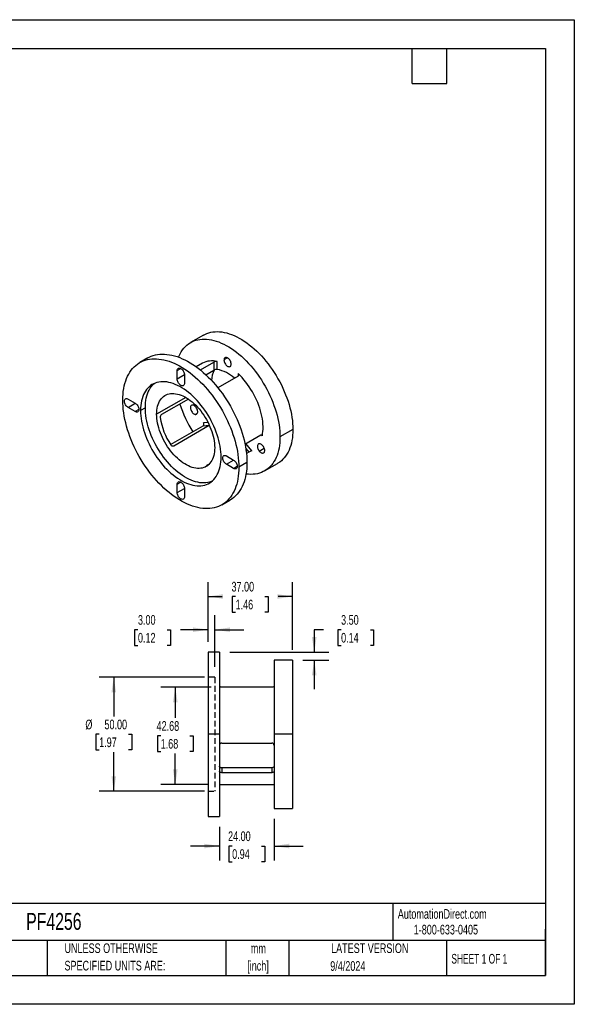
# Model space of a CAD drawing. Header units: millimetres. Extents: x 0 to 559, y 0 to 432.
# Tile 2 of 2: x 316 to 559, y 0 to 432. Entities that reach past the tile are written whole.
import ezdxf

# ---------------------------------------------------------------- set-up
doc = ezdxf.new("R2010")
doc.units = ezdxf.units.MM
doc.header["$LTSCALE"] = 2
doc.linetypes.add('CENTERX2', pattern=[20.32, 12.7, -2.54, 2.54, -2.54])
doc.linetypes.add('HIDDEN', pattern=[1.905, 1.27, -0.635])
doc.layers.add('DIMENSIONS', color=140, linetype='Continuous', lineweight=25)
doc.layers.add('TEXT', color=140, linetype='Continuous', lineweight=25)
doc.layers.add('HIDDEN', color=102, linetype='HIDDEN')
doc.styles.add('SLDTEXTSTYLE0', font='TXT', dxfattribs={"width": 0.7})
doc.styles.add('SLDTEXTSTYLE1', font='TXT', dxfattribs={"width": 0.65})
doc.dimstyles.new('SLDDIMSTYLE3', dxfattribs={"dimtxt": 4.316016, "dimasz": 6.604, "dimexe": 0, "dimexo": 0.0625, "dimgap": 1.079004, "dimtad": 0, "dimtih": 1, "dimtoh": 1, "dimrnd": 1e-09, "dimzin": 4, "dimdsep": 46, "dimtxsty": 'SLDTEXTSTYLE0', "dimsah": 1, "dimcen": 0.09, "dimadec": 0, "dimazin": 1, "dimtfac": 1, "dimtmove": 0, "dimatfit": 0, "dimfxl": 0, "dimfrac": 2, "dimtolj": 1, "dimtzin": 12, "dimarcsym": 0})
doc.dimstyles.new('SLDDIMSTYLE5', dxfattribs={"dimtxt": 4.316016, "dimasz": 6.604, "dimexe": 0, "dimexo": 0.0625, "dimgap": 1.079004, "dimtad": 0, "dimtih": 1, "dimtoh": 1, "dimrnd": 1e-09, "dimzin": 4, "dimdsep": 46, "dimtxsty": 'SLDTEXTSTYLE0', "dimsah": 1, "dimcen": 0.09, "dimadec": 0, "dimazin": 1, "dimtfac": 1, "dimtofl": 0, "dimtmove": 0, "dimatfit": 3, "dimfxl": 0, "dimfrac": 2, "dimtolj": 1, "dimtzin": 12, "dimarcsym": 0})
doc.dimstyles.new('SLDDIMSTYLE6', dxfattribs={"dimtxt": 4.316016, "dimasz": 6.604, "dimexe": 0, "dimexo": 0.0625, "dimgap": 1.079004, "dimtad": 0, "dimtih": 1, "dimtoh": 1, "dimrnd": 1e-09, "dimzin": 12, "dimdsep": 46, "dimtxsty": 'SLDTEXTSTYLE0', "dimsah": 1, "dimcen": 0.09, "dimadec": 0, "dimazin": 3, "dimtfac": 1, "dimtofl": 0, "dimtmove": 0, "dimatfit": 3, "dimfxl": 0, "dimfrac": 2, "dimtolj": 1, "dimtzin": 12, "dimarcsym": 0})

# ---------------------------------------------------------------- blocks, each defined once
blk = doc.blocks.new('SW_NOTE_0_1')
at = {"layer": 'TEXT', "color": 0, "linetype": 'CENTERX2', "lineweight": 18, "char_height": 4.233, "attachment_point": 2, "style": 'SLDTEXTSTYLE0'}
for s, insert in [('mm', (5.69, 5.46)), ('[inch]', (5.52, -2.19))]:
    blk.add_mtext(s, dxfattribs=dict(at, insert=insert))
blk = doc.blocks.new('SW_NOTE_0_2')
at = {"layer": 'TEXT', "color": 0, "linetype": 'CENTERX2', "lineweight": 18, "char_height": 4.2333, "attachment_point": 1, "style": 'SLDTEXTSTYLE0'}
for s, insert in [('UNLESS OTHERWISE', (0, 5.46)), ('SPECIFIED UNITS ARE:', (0, -2.19))]:
    blk.add_mtext(s, dxfattribs=dict(at, insert=insert))
blk = doc.blocks.new('_D_11')
at = {"layer": 'DIMENSIONS'}
for p, q in [((398.17, 159.02), (398.17, 170.63)), ((401.17, 148.02), (401.17, 170.63)), ((367.44, 164.28), (365.99, 164.28)), ((365.99, 164.28), (365.99, 157.42)), ((380.27, 164.28), (381.72, 164.28)), ((381.72, 164.28), (381.72, 157.42)), ((398.17, 164.28), (386.12, 164.28)), ((401.17, 164.28), (413.87, 164.28)), ((365.99, 157.42), (367.44, 157.42)), ((381.72, 157.42), (380.27, 157.42))]:
    blk.add_line(p, q, dxfattribs=at)
for points in [[(398.17, 164.28), (391.56, 165.29), (391.56, 163.26)], [(401.17, 164.28), (407.77, 163.26), (407.77, 165.29)]]:
    blk.add_solid(points, dxfattribs=at)
at = {"layer": 'DIMENSIONS', "char_height": 4.233, "attachment_point": 1, "style": 'SLDTEXTSTYLE0'}
for s, insert in [('3.00', (367.44, 170.7)), ('0.12', (367.44, 162.88))]:
    blk.add_mtext(s, dxfattribs=dict(at, insert=insert))
blk = doc.blocks.new('_D_12')
at = {"layer": 'DIMENSIONS'}
for p, q in [((396.57, 143.42), (350.49, 143.42)), ((356.84, 143.42), (356.84, 126.24)), ((350.42, 118.42), (348.98, 118.42)), ((348.98, 118.42), (348.98, 111.56)), ((363.25, 118.42), (364.7, 118.42)), ((364.7, 118.42), (364.7, 111.56)), ((348.98, 111.56), (350.42, 111.56)), ((356.84, 93.42), (356.84, 110.59)), ((364.7, 111.56), (363.25, 111.56)), ((396.57, 93.42), (350.49, 93.42))]:
    blk.add_line(p, q, dxfattribs=at)
for points in [[(356.84, 143.42), (355.82, 136.81), (357.85, 136.81)], [(356.84, 93.42), (357.85, 100.02), (355.82, 100.02)]]:
    blk.add_solid(points, dxfattribs=at)
at = {"layer": 'DIMENSIONS', "char_height": 4.233, "attachment_point": 1, "style": 'SLDTEXTSTYLE0'}
for s, insert in [('%%c', (344.38, 124.84)), ('50.00', (352.75, 124.84)), ('1.97', (350.42, 117.02))]:
    blk.add_mtext(s, dxfattribs=dict(at, insert=insert))
blk = doc.blocks.new('_D_13')
at = {"layer": 'DIMENSIONS'}
for p, q in [((398.17, 159.02), (398.17, 185.2)), ((435.17, 155.52), (435.17, 185.2)), ((398.17, 178.85), (404.4, 178.85)), ((410.25, 178.85), (408.8, 178.85)), ((408.8, 178.85), (408.8, 171.99)), ((423.08, 178.85), (424.53, 178.85)), ((424.53, 178.85), (424.53, 171.99)), ((435.17, 178.85), (428.93, 178.85)), ((408.8, 171.99), (410.25, 171.99)), ((424.53, 171.99), (423.08, 171.99))]:
    blk.add_line(p, q, dxfattribs=at)
for points in [[(398.17, 178.85), (404.77, 177.83), (404.77, 179.86)], [(435.17, 178.85), (428.56, 179.86), (428.56, 177.83)]]:
    blk.add_solid(points, dxfattribs=at)
at = {"layer": 'DIMENSIONS', "char_height": 4.233, "attachment_point": 1, "style": 'SLDTEXTSTYLE0'}
for s, insert in [('37.00', (408.46, 185.27)), ('1.46', (410.25, 177.44))]:
    blk.add_mtext(s, dxfattribs=dict(at, insert=insert))
blk = doc.blocks.new('_D_14')
at = {"layer": 'DIMENSIONS'}
for p, q in [((448.75, 164.28), (444.75, 164.28)), ((444.75, 164.28), (444.75, 154.42)), ((456.53, 164.28), (455.08, 164.28)), ((455.08, 164.28), (455.08, 157.42)), ((469.36, 164.28), (470.81, 164.28)), ((470.81, 164.28), (470.81, 157.42)), ((455.08, 157.42), (456.53, 157.42)), ((470.81, 157.42), (469.36, 157.42)), ((407.77, 154.42), (451.1, 154.42)), ((439.77, 150.92), (451.1, 150.92)), ((444.75, 150.92), (444.75, 138.22))]:
    blk.add_line(p, q, dxfattribs=at)
for points in [[(444.75, 154.42), (445.77, 161.02), (443.74, 161.02)], [(444.75, 150.92), (443.74, 144.31), (445.77, 144.31)]]:
    blk.add_solid(points, dxfattribs=at)
at = {"layer": 'DIMENSIONS', "char_height": 4.233, "attachment_point": 1, "style": 'SLDTEXTSTYLE0'}
for s, insert in [('3.50', (456.53, 170.7)), ('0.14', (456.53, 162.88))]:
    blk.add_mtext(s, dxfattribs=dict(at, insert=insert))
blk = doc.blocks.new('_D_15')
at = {"layer": 'DIMENSIONS'}
for p, q in [((403.17, 77.82), (403.17, 63.06)), ((427.17, 81.32), (427.17, 63.06)), ((403.17, 69.41), (390.47, 69.41)), ((408.75, 69.41), (407.3, 69.41)), ((407.3, 69.41), (407.3, 62.55)), ((421.58, 69.41), (423.03, 69.41)), ((423.03, 69.41), (423.03, 62.55)), ((427.17, 69.41), (439.87, 69.41)), ((407.3, 62.55), (408.75, 62.55)), ((423.03, 62.55), (421.58, 62.55))]:
    blk.add_line(p, q, dxfattribs=at)
for points in [[(403.17, 69.41), (396.56, 70.43), (396.56, 68.4)], [(427.17, 69.41), (433.77, 68.4), (433.77, 70.43)]]:
    blk.add_solid(points, dxfattribs=at)
at = {"layer": 'DIMENSIONS', "char_height": 4.233, "attachment_point": 1, "style": 'SLDTEXTSTYLE0'}
for s, insert in [('24.00', (406.96, 75.83)), ('0.94', (408.75, 68.01))]:
    blk.add_mtext(s, dxfattribs=dict(at, insert=insert))
blk = doc.blocks.new('_D_16')
at = {"layer": 'DIMENSIONS'}
for p, q in [((399.57, 139.1), (377.46, 139.1)), ((383.81, 139.1), (383.81, 125.59)), ((377.4, 117.76), (375.95, 117.76)), ((375.95, 117.76), (375.95, 110.9)), ((390.23, 117.76), (391.68, 117.76)), ((391.68, 117.76), (391.68, 110.9)), ((375.95, 110.9), (377.4, 110.9)), ((383.81, 96.42), (383.81, 109.93)), ((391.68, 110.9), (390.23, 110.9)), ((398.57, 96.42), (377.46, 96.42))]:
    blk.add_line(p, q, dxfattribs=at)
for points in [[(383.81, 139.1), (382.8, 132.5), (384.83, 132.5)], [(383.81, 96.42), (384.83, 103.02), (382.8, 103.02)]]:
    blk.add_solid(points, dxfattribs=at)
at = {"layer": 'DIMENSIONS', "char_height": 4.233, "attachment_point": 1, "style": 'SLDTEXTSTYLE0'}
for s, insert in [('42.68', (375.61, 124.18)), ('1.68', (377.4, 116.36))]:
    blk.add_mtext(s, dxfattribs=dict(at, insert=insert))

msp = doc.modelspace()

# ---------------------------------------------------------------- linework, layer by layer
at = {"color": 7, "linetype": 'Continuous'}
for p, q in [((0.005, 431.805), (558.805, 431.805)), ((558.805, 431.805), (558.805, 0.005)), ((558.805, 0.005), (0.005, 0.005))]:
    msp.add_line(p, q, dxfattribs=at)
for p, q in [((396.156, 293.481), (390.499, 290.215)), ((371.779, 283.449), (368.243, 281.408)), ((395.749, 281.122), (393.027, 279.551)), ((394.806, 278.185), (400.738, 281.61)), ((400.738, 281.61), (400.738, 278.083)), ((402.152, 278.428), (402.152, 281.884)), ((406.748, 283.503), (405.157, 282.584)), ((384.651, 277.891), (386.242, 278.809)), ((384.651, 274.216), (384.651, 277.891)), ((397.242, 276.065), (400.738, 278.083)), ((411.344, 276.577), (411.344, 275.487)), ((387.833, 276.053), (384.651, 274.216)), ((387.833, 276.054), (387.833, 272.379)), ((411.344, 275.487), (402.504, 270.383)), ((363.084, 265.437), (366.266, 263.6)), ((363.084, 261.762), (366.267, 263.599)), ((388.365, 266.152), (375.635, 258.803)), ((389.558, 265.399), (377.813, 258.618)), ((366.266, 259.925), (363.084, 261.762)), ((367.857, 260.844), (366.266, 259.925)), ((370.685, 261.66), (368.564, 260.436)), ((393.429, 259.04), (392.846, 258.704)), ((398.165, 255.173), (396.175, 254.995)), ((381.773, 245.465), (396.027, 253.694)), ((383.116, 244.95), (398.672, 253.93)), ((396.027, 253.694), (398.672, 253.93)), ((435.386, 252.068), (429.729, 248.802)), ((414.374, 245.646), (421.358, 249.678)), ((421.566, 249.764), (421.917, 249.327)), ((382.556, 244.9), (383.116, 244.95)), ((414.711, 243.804), (416.054, 242.132)), ((417.321, 242.788), (414.817, 245.902)), ((416.054, 242.132), (415.016, 241.533)), ((420.649, 242.654), (422.823, 243.909)), ((406.218, 240.536), (409.4, 238.699)), ((406.218, 236.862), (409.4, 238.699)), ((415.233, 237.576), (411.698, 235.535)), ((397.758, 236.215), (398.042, 236.323)), ((398.74, 236.954), (397.853, 236.442)), ((397.853, 236.442), (397.972, 236.295)), ((409.4, 235.025), (406.218, 236.862)), ((409.4, 235.025), (410.991, 235.943)), ((422.997, 233.922), (428.653, 237.188)), ((384.651, 228.082), (386.242, 229)), ((384.651, 224.407), (384.651, 228.082)), ((384.651, 224.407), (387.833, 226.244)), ((387.833, 226.245), (387.833, 222.57)), ((404.24, 219.053), (407.776, 221.094)), ((403.166, 154.419), (398.166, 154.419)), ((398.166, 154.419), (398.166, 118.419)), ((403.166, 154.419), (403.166, 118.419)), ((435.166, 150.919), (427.166, 150.919)), ((427.166, 150.919), (427.166, 118.419)), ((435.166, 150.919), (435.166, 118.419)), ((426.166, 139.101), (404.166, 139.101)), ((398.166, 118.419), (398.166, 82.419)), ((403.166, 118.419), (398.166, 118.419)), ((403.166, 118.419), (403.166, 82.419)), ((435.166, 118.419), (427.166, 118.419)), ((427.166, 118.419), (427.166, 85.919)), ((435.166, 118.419), (435.166, 85.919)), ((404.166, 114.573), (426.166, 114.573)), ((426.166, 103.742), (404.166, 103.742)), ((404.166, 103.742), (404.166, 101.582)), ((426.166, 103.742), (426.166, 101.582)), ((426.166, 101.582), (404.166, 101.582)), ((403.166, 96.419), (427.166, 96.419)), ((398.166, 82.419), (403.166, 82.419)), ((427.166, 85.919), (435.166, 85.919))]:
    msp.add_line(p, q)
at = {"flags": 128}
for points in [[(396.156, 293.481), (396.754, 293.802), (397.586, 294.172), (398.452, 294.475), (399.35, 294.711), (400.279, 294.877), (401.236, 294.975), (402.22, 295.003), (403.227, 294.962), (404.256, 294.852), (405.303, 294.673), (406.367, 294.425), (407.446, 294.109), (408.536, 293.727), (409.635, 293.277), (410.74, 292.763), (411.849, 292.185), (412.96, 291.543), (414.069, 290.841), (415.175, 290.079), (416.274, 289.259), (417.364, 288.384), (418.442, 287.454), (419.506, 286.473), (420.554, 285.443), (421.583, 284.365), (422.59, 283.244), (423.573, 282.08), (424.53, 280.877), (425.459, 279.638), (426.358, 278.365), (427.224, 277.062), (428.055, 275.732), (428.85, 274.377), (429.606, 273.002), (430.322, 271.608), (430.997, 270.2), (431.628, 268.78), (432.214, 267.352), (432.753, 265.92), (433.246, 264.486), (433.689, 263.054), (434.083, 261.628), (434.426, 260.21), (434.718, 258.804), (434.958, 257.413), (435.145, 256.041), (435.278, 254.691), (435.359, 253.365), (435.386, 252.068)], [(385.234, 283.818), (385.464, 284.363), (385.907, 285.283), (386.399, 286.148), (386.939, 286.957), (387.525, 287.709), (388.156, 288.4), (388.83, 289.03), (389.546, 289.596), (390.303, 290.099), (391.098, 290.536), (391.929, 290.907), (392.795, 291.21), (393.693, 291.445), (394.622, 291.611), (395.58, 291.709), (396.563, 291.737), (397.57, 291.696), (398.599, 291.586), (399.646, 291.407), (400.711, 291.159), (401.789, 290.844), (402.879, 290.461), (403.978, 290.012), (405.083, 289.497), (406.193, 288.919), (407.303, 288.278), (408.413, 287.575), (409.518, 286.814), (410.617, 285.994), (411.707, 285.118), (412.785, 284.189), (413.849, 283.208), (414.897, 282.177), (415.926, 281.1), (416.933, 279.978), (417.916, 278.814), (418.874, 277.611), (419.803, 276.372), (420.701, 275.1), (421.567, 273.797), (422.398, 272.466), (423.193, 271.112), (423.949, 269.736), (424.666, 268.342), (425.34, 266.934), (425.971, 265.514), (426.557, 264.087), (427.097, 262.654), (427.589, 261.22), (428.032, 259.789), (428.426, 258.362), (428.769, 256.944), (429.061, 255.538), (429.301, 254.148), (429.488, 252.776), (429.622, 251.425), (429.702, 250.1), (429.729, 248.802)], [(371.779, 283.449), (372.402, 283.785), (373.267, 284.177), (374.166, 284.503), (375.097, 284.761), (376.059, 284.953), (377.049, 285.077), (378.066, 285.132), (379.107, 285.12), (380.17, 285.039), (381.253, 284.891), (382.353, 284.675), (383.469, 284.392), (384.598, 284.042), (385.738, 283.627), (386.886, 283.146), (388.04, 282.601), (389.198, 281.994), (390.357, 281.325), (391.515, 280.596), (392.669, 279.808), (393.817, 278.963), (394.956, 278.062), (396.086, 277.109), (397.201, 276.103), (398.302, 275.049), (399.385, 273.947), (400.448, 272.8), (401.489, 271.611), (402.505, 270.381), (403.495, 269.114), (404.457, 267.812), (405.389, 266.478), (406.288, 265.115), (407.152, 263.725), (407.981, 262.311), (408.772, 260.876), (409.524, 259.423), (410.234, 257.956), (410.903, 256.477), (411.527, 254.989), (412.107, 253.496), (412.64, 252), (413.126, 250.504), (413.563, 249.012), (413.951, 247.527), (414.289, 246.052), (414.576, 244.59), (414.812, 243.143), (414.996, 241.716), (415.128, 240.31), (415.207, 238.929), (415.233, 237.576)], [(360.786, 264.926), (360.812, 266.249), (360.891, 267.538), (361.023, 268.792), (361.207, 270.007), (361.443, 271.181), (361.73, 272.312), (362.068, 273.397), (362.456, 274.434), (362.893, 275.421), (363.379, 276.355), (363.912, 277.236), (364.492, 278.06), (365.116, 278.827), (365.785, 279.534), (366.495, 280.181), (367.247, 280.766), (368.038, 281.287), (368.867, 281.744), (369.732, 282.136), (370.631, 282.462), (371.562, 282.72), (372.524, 282.912), (373.514, 283.036), (374.53, 283.091), (375.571, 283.079), (376.634, 282.998), (377.717, 282.85), (378.818, 282.634), (379.934, 282.351), (381.063, 282.001), (382.202, 281.586), (383.351, 281.105), (384.505, 280.56), (385.662, 279.953), (386.821, 279.284), (387.979, 278.555), (389.133, 277.767), (390.281, 276.922), (391.421, 276.021), (392.55, 275.068), (393.666, 274.062), (394.766, 273.008), (395.849, 271.906), (396.912, 270.759), (397.953, 269.57), (398.97, 268.34), (399.96, 267.073), (400.922, 265.771), (401.853, 264.437), (402.752, 263.074), (403.617, 261.684), (404.446, 260.27), (405.237, 258.835), (405.988, 257.382), (406.699, 255.915), (407.367, 254.436), (407.992, 252.948), (408.571, 251.455), (409.104, 249.959), (409.59, 248.463), (410.028, 246.971), (410.416, 245.486), (410.754, 244.011), (411.041, 242.549), (411.277, 241.102), (411.461, 239.675), (411.592, 238.269), (411.671, 236.888), (411.698, 235.535)], [(408.339, 280.747), (408.312, 281.1), (408.231, 281.473), (408.101, 281.852), (407.924, 282.225), (407.707, 282.578), (407.457, 282.901), (407.183, 283.181), (406.895, 283.41), (406.601, 283.58), (406.313, 283.684), (406.039, 283.72), (405.789, 283.685), (405.572, 283.582), (405.395, 283.414), (405.264, 283.186), (405.184, 282.906), (405.157, 282.584)], [(405.157, 282.584), (405.184, 282.231), (405.264, 281.858), (405.395, 281.479), (405.572, 281.107), (405.789, 280.753), (406.039, 280.43), (406.313, 280.15), (406.601, 279.921), (406.895, 279.751), (407.183, 279.647), (407.457, 279.612), (407.707, 279.646), (407.924, 279.749), (408.101, 279.917), (408.231, 280.145), (408.312, 280.425), (408.339, 280.747)], [(384.651, 277.891), (384.678, 278.213), (384.758, 278.492), (384.889, 278.72), (385.066, 278.889), (385.283, 278.992), (385.533, 279.026), (385.806, 278.991), (386.095, 278.886), (386.389, 278.717), (386.677, 278.488), (386.951, 278.208), (387.201, 277.885), (387.418, 277.531), (387.594, 277.159), (387.725, 276.78), (387.806, 276.407), (387.833, 276.054)], [(411.344, 276.577), (411.545, 276.322), (411.634, 276.041), (411.599, 275.775), (411.452, 275.564), (411.344, 275.487)], [(421.917, 249.327), (422.096, 250.278), (422.22, 251.27), (422.289, 252.301), (422.302, 253.367), (422.26, 254.464), (422.163, 255.588), (422.01, 256.735), (421.803, 257.902), (421.542, 259.083), (421.228, 260.275), (420.863, 261.473), (420.447, 262.674), (419.982, 263.872), (419.469, 265.064), (418.912, 266.245), (418.311, 267.411), (417.668, 268.558), (416.987, 269.682), (416.269, 270.779), (415.517, 271.844), (414.733, 272.875), (413.922, 273.867), (413.084, 274.817), (412.224, 275.722), (411.344, 276.577)], [(403.919, 240.026), (403.893, 241.166), (403.812, 242.333), (403.678, 243.525), (403.492, 244.737), (403.252, 245.965), (402.962, 247.207), (402.62, 248.457), (402.229, 249.714), (401.789, 250.971), (401.302, 252.227), (400.769, 253.476), (400.192, 254.716), (399.573, 255.942), (398.913, 257.15), (398.215, 258.338), (397.48, 259.501), (396.711, 260.635), (395.911, 261.739), (395.081, 262.807), (394.224, 263.837), (393.343, 264.825), (392.44, 265.77), (391.519, 266.667), (390.581, 267.514), (389.631, 268.309), (388.67, 269.049), (387.702, 269.732), (386.729, 270.355), (385.755, 270.918), (384.782, 271.417), (383.814, 271.852), (382.853, 272.222), (381.902, 272.525), (380.965, 272.76), (380.043, 272.926), (379.141, 273.024), (378.26, 273.053), (377.403, 273.012), (376.573, 272.902), (375.772, 272.723), (375.004, 272.476), (374.269, 272.161), (373.571, 271.78), (372.911, 271.333), (372.292, 270.822), (371.715, 270.249), (371.182, 269.615), (370.695, 268.922), (370.255, 268.172), (369.864, 267.367), (369.522, 266.511), (369.231, 265.605), (368.992, 264.653), (368.805, 263.657), (368.671, 262.619), (368.591, 261.545), (368.564, 260.436)], [(370.685, 261.66), (370.712, 262.769), (370.793, 263.844), (370.927, 264.881), (371.113, 265.877), (371.352, 266.83), (371.643, 267.736), (371.985, 268.592), (372.376, 269.396), (372.816, 270.146), (373.303, 270.839), (373.836, 271.473), (374.413, 272.047), (374.849, 272.416)], [(387.833, 272.379), (387.806, 272.058), (387.725, 271.778), (387.594, 271.55), (387.418, 271.381), (387.201, 271.278), (386.951, 271.244), (386.677, 271.28), (386.389, 271.384), (386.095, 271.553), (385.806, 271.782), (385.533, 272.063), (385.283, 272.385), (385.066, 272.739), (384.889, 273.112), (384.758, 273.491), (384.678, 273.863), (384.651, 274.216)], [(375.635, 258.803), (375.661, 259.73), (375.74, 260.622), (375.87, 261.477), (376.051, 262.291), (376.284, 263.06), (376.565, 263.782), (376.896, 264.452), (377.273, 265.07), (377.696, 265.631), (378.163, 266.135), (378.672, 266.578), (379.22, 266.958), (379.806, 267.276), (380.427, 267.528), (381.081, 267.714), (381.765, 267.833), (382.476, 267.885), (383.211, 267.869), (383.967, 267.786), (384.742, 267.636), (385.531, 267.42), (386.332, 267.137), (387.141, 266.791), (387.955, 266.381), (388.771, 265.91), (389.585, 265.38), (390.395, 264.792), (391.195, 264.149), (391.985, 263.455), (392.759, 262.711), (393.515, 261.921), (394.25, 261.088), (394.961, 260.215), (395.645, 259.306), (396.299, 258.365), (396.92, 257.396), (397.506, 256.402), (398.055, 255.388), (398.563, 254.358), (399.03, 253.315), (399.453, 252.266), (399.831, 251.212), (400.161, 250.16), (400.443, 249.113), (400.675, 248.076), (400.856, 247.053), (400.987, 246.047), (401.065, 245.064), (401.091, 244.108)], [(411.698, 235.535), (411.671, 234.213), (411.592, 232.923), (411.461, 231.669), (411.277, 230.454), (411.041, 229.28), (410.754, 228.149), (410.416, 227.064), (410.028, 226.028), (409.59, 225.041), (409.104, 224.106), (408.571, 223.226), (407.992, 222.401), (407.367, 221.634), (406.699, 220.927), (405.988, 220.28), (405.237, 219.695), (404.446, 219.174), (403.617, 218.717), (402.752, 218.325), (401.853, 218), (400.922, 217.741), (399.96, 217.549), (398.97, 217.426), (397.953, 217.37), (396.912, 217.382), (395.849, 217.463), (394.766, 217.611), (393.666, 217.827), (392.55, 218.11), (391.421, 218.46), (390.281, 218.876), (389.133, 219.356), (387.979, 219.901), (386.821, 220.508), (385.662, 221.177), (384.505, 221.907), (383.351, 222.695), (382.202, 223.54), (381.063, 224.44), (379.934, 225.394), (378.818, 226.399), (377.717, 227.454), (376.634, 228.556), (375.571, 229.702), (374.53, 230.892), (373.514, 232.121), (372.524, 233.388), (371.562, 234.69), (370.631, 236.024), (369.732, 237.388), (368.867, 238.778), (368.038, 240.192), (367.247, 241.626), (366.495, 243.079), (365.785, 244.546), (365.116, 246.025), (364.492, 247.513), (363.912, 249.007), (363.379, 250.503), (362.893, 251.998), (362.456, 253.49), (362.068, 254.975), (361.73, 256.45), (361.443, 257.913), (361.207, 259.359), (361.023, 260.786), (360.891, 262.192), (360.812, 263.573), (360.786, 264.926)], [(363.084, 261.762), (362.792, 261.962), (362.509, 262.218), (362.247, 262.521), (362.012, 262.86), (361.814, 263.225), (361.66, 263.603), (361.554, 263.98), (361.5, 264.344), (361.5, 264.683), (361.554, 264.986), (361.66, 265.24), (361.814, 265.439), (362.012, 265.576), (362.247, 265.645), (362.509, 265.644), (362.792, 265.574), (363.084, 265.437)], [(366.266, 263.6), (366.558, 263.4), (366.841, 263.144), (367.104, 262.841), (367.338, 262.501), (367.536, 262.137), (367.69, 261.759), (367.796, 261.382), (367.85, 261.017), (367.85, 260.678), (367.796, 260.376), (367.69, 260.121), (367.536, 259.922), (367.338, 259.786), (367.104, 259.717), (366.841, 259.717), (366.558, 259.788), (366.266, 259.925)], [(368.564, 260.436), (368.591, 259.296), (368.671, 258.128), (368.805, 256.937), (368.992, 255.725), (369.231, 254.496), (369.522, 253.255), (369.864, 252.004), (370.255, 250.748), (370.695, 249.49), (371.182, 248.235), (371.715, 246.985), (372.292, 245.746), (372.911, 244.52), (373.571, 243.311), (374.269, 242.124), (375.004, 240.961), (375.772, 239.826), (376.573, 238.723), (377.403, 237.655), (378.26, 236.625), (379.141, 235.636), (380.043, 234.691), (380.965, 233.794), (381.902, 232.947), (382.853, 232.152), (383.814, 231.412), (384.782, 230.73), (385.755, 230.106), (386.729, 229.544), (387.702, 229.044), (388.67, 228.609), (389.631, 228.239), (390.581, 227.937), (391.519, 227.702), (392.44, 227.535), (393.343, 227.437), (394.224, 227.409), (395.081, 227.449), (395.911, 227.559), (396.711, 227.738), (397.48, 227.985), (398.215, 228.3), (398.913, 228.682), (399.573, 229.128), (400.192, 229.639), (400.769, 230.213), (401.302, 230.847), (401.789, 231.54), (402.229, 232.29), (402.62, 233.094), (402.962, 233.95), (403.252, 234.856), (403.492, 235.809), (403.678, 236.805), (403.812, 237.842), (403.893, 238.917), (403.919, 240.026)], [(399.756, 229.27), (399.601, 229.21), (398.832, 228.963), (398.032, 228.784), (397.202, 228.674), (396.345, 228.633), (395.464, 228.662), (394.562, 228.759), (393.64, 228.926), (392.703, 229.161), (391.752, 229.464), (390.791, 229.834), (389.823, 230.269), (388.85, 230.768), (387.876, 231.331), (386.903, 231.954), (385.935, 232.637), (384.974, 233.377), (384.024, 234.172), (383.086, 235.019), (382.165, 235.916), (381.262, 236.86), (380.381, 237.849), (379.524, 238.879), (378.694, 239.947), (377.894, 241.051), (377.125, 242.185), (376.39, 243.348), (375.692, 244.536), (375.032, 245.744), (374.413, 246.97), (373.836, 248.21), (373.303, 249.459), (372.816, 250.715), (372.376, 251.972), (371.985, 253.228), (371.643, 254.479), (371.352, 255.721), (371.113, 256.949), (370.927, 258.161), (370.793, 259.353), (370.712, 260.52), (370.685, 261.66)], [(391.255, 262.805), (391.016, 262.747), (390.811, 262.622), (390.649, 262.433), (390.535, 262.187), (390.472, 261.892), (390.463, 261.558), (390.508, 261.197), (390.606, 260.821), (390.752, 260.443), (390.943, 260.075), (391.172, 259.73), (391.431, 259.421), (391.711, 259.156), (392.002, 258.946), (392.295, 258.798), (392.58, 258.716), (392.846, 258.704)], [(392.846, 258.704), (393.086, 258.762), (393.29, 258.887), (393.453, 259.076), (393.567, 259.322), (393.63, 259.617), (393.639, 259.951), (393.594, 260.312), (393.496, 260.688), (393.35, 261.066), (393.159, 261.434), (392.93, 261.779), (392.671, 262.088), (392.391, 262.353), (392.1, 262.563), (391.807, 262.711), (391.522, 262.792), (391.255, 262.805)], [(401.091, 244.108), (401.065, 243.181), (400.987, 242.288), (400.856, 241.433), (400.675, 240.62), (400.443, 239.851), (400.161, 239.129), (399.831, 238.458), (399.453, 237.841), (399.03, 237.279), (398.563, 236.776), (398.055, 236.333), (397.506, 235.952), (396.92, 235.635), (396.299, 235.383), (395.645, 235.197), (394.961, 235.078), (394.25, 235.026), (393.515, 235.041), (392.759, 235.124), (391.985, 235.274), (391.195, 235.491), (390.395, 235.773), (389.585, 236.12), (388.771, 236.53), (387.955, 237.001), (387.141, 237.531), (386.332, 238.119), (385.531, 238.761), (384.742, 239.456), (383.967, 240.2), (383.211, 240.99), (382.476, 241.823), (381.765, 242.696), (381.081, 243.604), (380.427, 244.545), (379.806, 245.515), (379.22, 246.509), (378.672, 247.523), (378.163, 248.553), (377.696, 249.595), (377.273, 250.645), (376.896, 251.698), (376.565, 252.75), (376.284, 253.797), (376.051, 254.834), (375.87, 255.858), (375.74, 256.863), (375.661, 257.846), (375.635, 258.803)], [(435.386, 252.068), (435.359, 250.801), (435.278, 249.568), (435.145, 248.372), (434.958, 247.216), (434.718, 246.102), (434.426, 245.033), (434.083, 244.012), (433.689, 243.04), (433.246, 242.12), (432.753, 241.255), (432.214, 240.445), (431.628, 239.694), (430.997, 239.003), (430.322, 238.373), (429.606, 237.806), (428.85, 237.304), (428.653, 237.188)], [(429.729, 248.802), (429.702, 247.535), (429.622, 246.303), (429.488, 245.107), (429.301, 243.951), (429.061, 242.837), (428.769, 241.768), (428.426, 240.746), (428.032, 239.774), (427.589, 238.854), (427.097, 237.989), (426.557, 237.18), (425.971, 236.429), (425.34, 235.737), (424.666, 235.107), (423.949, 234.541), (423.193, 234.038), (422.398, 233.601), (421.567, 233.231), (420.701, 232.927), (419.803, 232.692), (418.874, 232.526), (417.916, 232.428), (416.933, 232.4), (415.926, 232.441), (414.897, 232.551), (414.824, 232.561)], [(421.358, 249.678), (421.575, 249.767), (421.753, 249.768), (421.878, 249.683), (421.934, 249.513), (421.917, 249.327)], [(422.24, 244.918), (421.974, 245.213), (421.689, 245.46), (421.396, 245.65), (421.104, 245.777), (420.825, 245.836), (420.566, 245.825), (420.337, 245.744), (420.146, 245.597), (419.999, 245.388), (419.902, 245.125), (419.857, 244.816), (419.866, 244.471), (419.929, 244.104), (420.043, 243.726), (420.205, 243.349), (420.41, 242.988), (420.649, 242.654)], [(420.649, 242.654), (420.916, 242.358), (421.201, 242.111), (421.494, 241.921), (421.785, 241.795), (422.065, 241.736), (422.324, 241.747), (422.552, 241.827), (422.743, 241.975), (422.89, 242.183), (422.988, 242.447), (423.033, 242.756), (423.024, 243.1), (422.961, 243.467), (422.847, 243.846), (422.684, 244.222), (422.48, 244.583), (422.24, 244.918)], [(406.218, 236.862), (405.925, 237.062), (405.643, 237.318), (405.38, 237.62), (405.146, 237.96), (404.948, 238.325), (404.793, 238.702), (404.687, 239.08), (404.633, 239.444), (404.633, 239.783), (404.687, 240.085), (404.793, 240.34), (404.948, 240.539), (405.146, 240.675), (405.38, 240.744), (405.643, 240.744), (405.925, 240.674), (406.218, 240.536)], [(415.233, 237.576), (415.207, 236.254), (415.128, 234.964), (414.996, 233.711), (414.812, 232.495), (414.576, 231.321), (414.289, 230.19), (413.951, 229.105), (413.563, 228.069), (413.126, 227.082), (412.64, 226.147), (412.107, 225.267), (411.527, 224.442), (410.903, 223.675), (410.234, 222.968), (409.524, 222.321), (408.772, 221.737), (407.981, 221.215), (407.776, 221.094)], [(409.4, 238.699), (409.692, 238.499), (409.974, 238.243), (410.237, 237.94), (410.471, 237.601), (410.669, 237.236), (410.824, 236.859), (410.93, 236.481), (410.984, 236.117), (410.984, 235.778), (410.93, 235.476), (410.824, 235.221), (410.669, 235.022), (410.471, 234.885), (410.237, 234.816), (409.974, 234.817), (409.692, 234.887), (409.4, 235.025)], [(397.853, 236.442), (397.665, 236.323), (397.559, 236.234), (397.538, 236.18), (397.613, 236.174), (397.758, 236.215)], [(384.651, 228.082), (384.678, 228.404), (384.758, 228.683), (384.889, 228.911), (385.066, 229.08), (385.283, 229.183), (385.533, 229.217), (385.806, 229.182), (386.095, 229.078), (386.389, 228.908), (386.677, 228.679), (386.951, 228.399), (387.201, 228.076), (387.418, 227.722), (387.594, 227.35), (387.725, 226.971), (387.806, 226.598), (387.833, 226.245)], [(387.833, 222.57), (387.806, 222.249), (387.725, 221.969), (387.594, 221.741), (387.418, 221.572), (387.201, 221.469), (386.951, 221.435), (386.677, 221.471), (386.389, 221.575), (386.095, 221.744), (385.806, 221.973), (385.533, 222.254), (385.283, 222.576), (385.066, 222.93), (384.889, 223.303), (384.758, 223.682), (384.678, 224.054), (384.651, 224.407)], [(404.166, 139.101), (403.849, 139.119), (403.569, 139.172), (403.346, 139.251), (403.203, 139.351), (403.166, 139.437)], [(427.166, 139.437), (427.105, 139.327), (426.927, 139.225), (426.654, 139.146), (426.333, 139.106), (426.166, 139.101)], [(404.166, 103.742), (403.857, 103.773), (403.583, 103.862), (403.361, 104.005), (403.211, 104.199), (403.166, 104.397)], [(427.166, 104.397), (427.102, 104.162), (426.914, 103.958), (426.629, 103.815), (426.303, 103.748), (426.166, 103.742)], [(404.166, 101.582), (403.849, 101.618), (403.569, 101.719), (403.346, 101.878), (403.203, 102.09), (403.166, 102.281)], [(427.166, 102.281), (427.105, 102.037), (426.927, 101.824), (426.654, 101.67), (426.333, 101.592), (426.166, 101.582)]]:
    msp.add_lwpolyline(points, dxfattribs=at)
for centre, radius, start, end in [((399.909, 273.447), 8.73, 75.11424, 118.4625), ((401.842, 279.698), 2.208, 81.92915, 120.01176), ((410.95, 273.204), 11.254, 153.8894, 177.93072), ((402.037, 275.827), 2.603, 87.46803, 119.9405), ((399.288, 263.227), 15.468, 47.25941, 79.33186), ((437.631, 279.957), 54.458, 197.88571, 212.04457), ((378.584, 257.456), 1.395, 123.56025, 187.41596), ((405.403, 261.403), 28.503, 188.32613, 214.08523), ((395.429, 254.421), 0.941, 309.44615, 37.57797), ((382.712, 245.893), 1.027, 206.86839, 293.15194), ((427.356, 221.85), 23.218, 115.60935, 119.12846), ((404.183, 113.556), 1.017, 90.93416, 180.97513), ((426.144, 113.551), 1.023, 359.34894, 88.74176)]:
    msp.add_arc(centre, radius, start, end)
at = {"layer": 'HIDDEN'}
for p, q in [((401.166, 143.419), (398.166, 143.419)), ((401.166, 143.419), (401.166, 93.419)), ((398.166, 93.419), (401.166, 93.419))]:
    msp.add_line(p, q, dxfattribs=at)
at = {"layer": 'TEXT'}
for p, q in [((12.7, 419.1), (546.1, 419.1)), ((487.68, 403.86), (487.68, 419.1)), ((502.92, 403.86), (502.92, 419.1)), ((546.1, 419.1), (546.1, 12.7)), ((487.68, 403.86), (502.92, 403.86)), ((546.1, 44.252), (12.7, 44.252)), ((479.151, 44.252), (479.151, 27.94)), ((546.1, 12.7), (546.1, 33.02)), ((546.1, 27.94), (12.7, 27.94)), ((327.56, 27.94), (327.56, 12.7)), ((406.049, 27.94), (406.049, 12.7)), ((433.624, 27.94), (433.624, 12.7)), ((502.697, 27.94), (502.697, 12.7)), ((12.7, 12.7), (546.1, 12.7))]:
    msp.add_line(p, q, dxfattribs=at)

# ---------------------------------------------------------------- block references
at = {"layer": 'TEXT', "linetype": 'CENTERX2', "lineweight": 18}
for name, p in [('SW_NOTE_0_2', (335.216, 21.271)), ('SW_NOTE_0_1', (414.572, 21.191))]:
    msp.add_blockref(name, p, dxfattribs=at)

# ---------------------------------------------------------------- texts
for s, insert, char_height, attachment_point, style in [('PF4256', (318.415, 40.068), 7.4083, 1, 'SLDTEXTSTYLE0'), ('AutomationDirect.com', (481.39, 41.753), 4.23333, 1, 'SLDTEXTSTYLE0'), ('1-800-633-0405', (488.383, 34.874), 4.23333, 1, 'SLDTEXTSTYLE0'), ('LATEST VERSION', (469.104, 26.728), 4.23333, 2, 'SLDTEXTSTYLE0'), ('SHEET 1 OF 1', (504.883, 22.103), 4.23333, 1, 'SLDTEXTSTYLE1'), ('9/4/2024', (459.478, 18.923), 4.2333, 2, 'SLDTEXTSTYLE0')]:
    msp.add_mtext(s, dxfattribs=dict(at, insert=insert, char_height=char_height, attachment_point=attachment_point, style=style))

# ---------------------------------------------------------------- dimensions: what is measured, and where the dimension line sits
at = {"layer": 'DIMENSIONS'}
for base, p1, dimstyle, picture, middle in [((398.166, 178.847), (435.166, 150.919), 'SLDDIMSTYLE5', '_D_13', (416.666, 178.847)), ((398.166, 164.279), (401.166, 143.419), 'SLDDIMSTYLE3', '_D_11', (373.856, 164.279))]:
    dim = msp.add_linear_dim(base=base, p1=p1, p2=(398.166, 154.419), dimstyle=dimstyle, dxfattribs=at)
    dim.commit()
    dim.dimension.update_dxf_attribs({"geometry": picture, "text_midpoint": middle, "dimtype": 160})
for base, p1, p2, angle, dimstyle, picture, middle in [((444.754, 150.919), (403.166, 154.419), (435.166, 150.919), 90, 'SLDDIMSTYLE3', '_D_14', (444.754, 164.279)), ((383.814, 96.419), (404.166, 139.101), (403.166, 96.419), 90, 'SLDDIMSTYLE6', '_D_16', (383.814, 117.76)), ((427.166, 69.411), (403.166, 82.419), (427.166, 85.919), 0, 'SLDDIMSTYLE3', '_D_15', (415.166, 69.411))]:
    dim = msp.add_linear_dim(base=base, p1=p1, p2=p2, angle=angle, dimstyle=dimstyle, dxfattribs=at)
    dim.commit()
    dim.dimension.update_dxf_attribs({"geometry": picture, "text_midpoint": middle, "dimtype": 160})
dim = msp.add_linear_dim(base=(356.837, 93.419), p1=(401.166, 143.419), p2=(401.166, 93.419), angle=90, text='%%c <>', dimstyle='SLDDIMSTYLE5', dxfattribs=at)
dim.commit()
dim.dimension.update_dxf_attribs({"geometry": '_D_12', "text_midpoint": (356.837, 118.419), "dimtype": 160})

doc.saveas('drawing.dxf')
